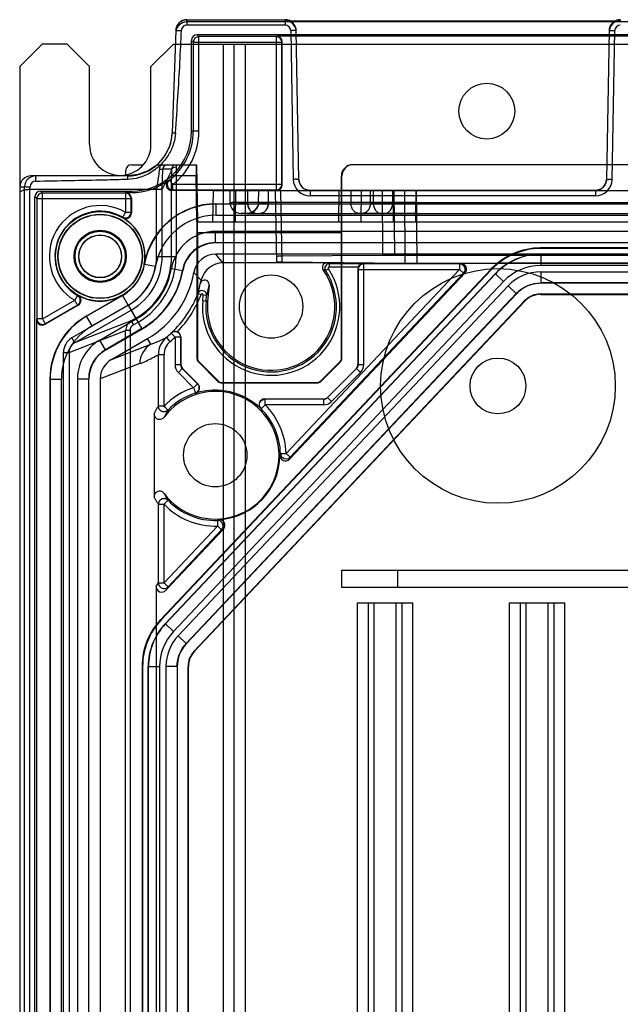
# Model space of a CAD drawing. Header units: millimetres. Extents: x 32 to 247, y 45 to 342.
# Tile 5 of 9: x 32 to 86, y 253 to 342. Entities that reach past the tile are written whole.
import ezdxf

# ---------------------------------------------------------------- set-up
doc = ezdxf.new("R2010")
doc.units = ezdxf.units.MM
doc.header["$LTSCALE"] = 25.054932
doc.layers.get('0').update_dxf_attribs({"linetype": 'CONTINUOUS'})

msp = doc.modelspace()

# ---------------------------------------------------------------- linework, layer by layer
at = {"color": 7, "linetype": 'Continuous'}
for p, q in [((47.109, 341.415), (47.115, 341.614)), ((232.192, 341.415), (47.109, 341.415)), ((47.115, 341.614), (47.115, 341.131)), ((47.115, 341.614), (55.901, 341.614)), ((55.901, 341.131), (47.115, 341.131)), ((55.903, 341.519), (55.901, 341.614)), ((55.901, 341.614), (55.901, 341.131)), ((55.903, 341.519), (85.898, 341.519)), ((85.9, 341.614), (85.898, 341.519)), ((46.116, 340.649), (45.796, 331.494)), ((46.135, 340.808), (46.116, 340.649)), ((48.019, 340.264), (48.185, 340.098)), ((231.281, 340.264), (48.019, 340.264)), ((56.401, 340.64), (56.633, 327.325)), ((56.901, 340.632), (56.887, 340.779)), ((57.133, 327.316), (56.901, 340.632)), ((56.909, 340.16), (84.892, 340.16)), ((84.9, 340.632), (84.668, 327.316)), ((84.916, 340.79), (84.9, 340.632)), ((85.168, 327.325), (85.4, 340.64)), ((34.15, 339.433), (32.15, 337.433)), ((36.4, 339.433), (34.15, 339.433)), ((38.4, 337.433), (36.4, 339.433)), ((45.9, 339.433), (43.9, 337.433)), ((45.9, 339.433), (233.4, 339.433)), ((47.52, 331.633), (47.52, 339.764)), ((47.686, 339.598), (47.52, 339.764)), ((47.685, 339.598), (55.615, 339.598)), ((47.686, 339.598), (47.686, 331.633)), ((48.185, 331.633), (48.185, 340.098)), ((55.115, 340.098), (48.185, 340.098)), ((50.35, 339.433), (50.35, 46.833)), ((51.35, 46.833), (51.35, 339.433)), ((52.35, 46.833), (52.35, 339.433)), ((55.115, 340.098), (55.151, 340.133)), ((55.115, 340.098), (55.115, 326.368)), ((56.91, 340.133), (55.151, 340.133)), ((55.615, 339.598), (55.65, 339.634)), ((55.615, 326.868), (55.615, 339.598)), ((55.65, 326.833), (55.65, 339.634)), ((86.607, 340.133), (84.891, 340.133)), ((32.15, 337.433), (32.15, 48.833)), ((38.4, 330.433), (38.4, 337.433)), ((43.9, 330.433), (43.9, 337.433)), ((48.185, 331.633), (47.52, 331.633)), ((41.65, 327.734), (41.65, 328.134)), ((42.15, 328.633), (43.203, 328.633)), ((44.445, 328.633), (47.961, 328.633)), ((44.722, 328.633), (44.844, 328.633)), ((44.904, 326.44), (44.965, 328.247)), ((45.745, 328.122), (44.904, 326.44)), ((45.746, 328.247), (44.965, 328.247)), ((45.745, 328.124), (45.745, 328.122)), ((47.961, 328.633), (48.05, 323.533)), ((218.357, 328.633), (61.943, 328.633)), ((41.799, 327.633), (33.166, 327.633)), ((45.45, 327.233), (45.547, 327.263)), ((45.747, 320.433), (45.747, 327.633)), ((47.937, 327.633), (45.747, 327.633)), ((46.147, 327.633), (46.147, 320.433)), ((48.009, 323.533), (47.937, 327.633)), ((60.942, 323.533), (60.943, 327.633)), ((60.985, 327.633), (60.943, 327.633)), ((60.985, 311.326), (60.985, 327.633)), ((32.166, 326.668), (32.15, 326.213)), ((32.15, 326.213), (32.57, 326.423)), ((32.166, 326.668), (32.579, 326.668)), ((32.57, 326.423), (32.579, 326.668)), ((32.57, 60.052), (32.57, 326.423)), ((33.07, 326.432), (33.076, 326.665)), ((33.07, 60.053), (33.07, 326.432)), ((33.07, 326.432), (44.403, 326.432)), ((34.019, 326.264), (34.185, 326.098)), ((34.019, 326.264), (42.15, 326.264)), ((34.185, 314.836), (34.185, 326.098)), ((41.615, 326.098), (34.185, 326.098)), ((41.651, 326.133), (41.615, 326.098)), ((41.615, 326.098), (41.615, 324.372)), ((42.15, 326.133), (41.651, 326.133)), ((42.15, 326.264), (42.15, 326.133)), ((44.404, 320.433), (44.403, 326.432)), ((44.904, 320.433), (44.904, 326.44)), ((45.854, 326.368), (45.75, 326.333)), ((55.151, 326.333), (45.75, 326.333)), ((45.854, 326.368), (45.854, 326.868)), ((55.615, 326.868), (45.854, 326.868)), ((55.115, 326.368), (45.854, 326.368)), ((49.45, 326.283), (49.402, 323.533)), ((229.85, 326.283), (49.45, 326.283)), ((50.95, 326.283), (50.968, 325.266)), ((51.471, 326.283), (51.423, 323.533)), ((52.532, 326.283), (52.55, 325.266)), ((53.533, 325.266), (53.55, 326.283)), ((54.411, 325.266), (54.429, 326.283)), ((55.161, 319.938), (55.05, 326.283)), ((55.151, 326.333), (55.115, 326.368)), ((55.49, 326.283), (55.601, 319.929)), ((55.65, 326.833), (55.615, 326.868)), ((58.133, 326.333), (58.133, 325.851)), ((83.668, 326.333), (58.133, 326.333)), ((60.71, 326.283), (60.69, 323.533)), ((61.771, 326.283), (61.778, 325.266)), ((62.71, 326.283), (62.69, 323.533)), ((63.543, 325.266), (63.551, 326.283)), ((63.771, 326.283), (63.778, 325.266)), ((64.653, 320.518), (64.611, 326.283)), ((65.543, 325.266), (65.551, 326.283)), ((65.588, 326.283), (65.569, 323.533)), ((65.589, 326.283), (65.596, 325.266)), ((65.664, 325.266), (65.672, 326.283)), ((65.713, 320.522), (65.672, 326.283)), ((66.658, 319.833), (66.611, 326.283)), ((67.588, 326.283), (67.569, 323.533)), ((67.589, 326.283), (67.596, 325.266)), ((67.664, 325.266), (67.672, 326.283)), ((67.718, 319.829), (67.672, 326.283)), ((83.668, 326.333), (83.668, 325.851)), ((33.52, 60.502), (33.52, 325.764)), ((33.686, 325.598), (33.52, 325.764)), ((33.686, 325.598), (33.686, 314.836)), ((33.686, 325.598), (42.115, 325.598)), ((42.15, 325.634), (42.115, 325.598)), ((42.115, 324.372), (42.115, 325.598)), ((42.15, 325.634), (42.15, 324.311)), ((65.543, 325.266), (52.55, 325.266)), ((83.668, 325.851), (58.133, 325.851)), ((65.596, 325.266), (65.596, 324.283)), ((65.596, 325.266), (213.705, 325.266)), ((65.664, 324.283), (65.664, 325.266)), ((67.596, 324.283), (67.596, 325.266)), ((67.664, 325.266), (67.664, 324.283)), ((42.115, 324.372), (41.615, 324.372)), ((42.115, 324.372), (42.15, 324.311)), ((49.703, 325.133), (229.598, 325.133)), ((49.725, 325.107), (49.703, 325.133)), ((49.725, 324.107), (49.725, 325.107)), ((229.576, 325.107), (49.725, 325.107)), ((52.839, 324.331), (52.533, 324.283)), ((41.365, 323.94), (41.395, 323.881)), ((48.009, 323.533), (48.009, 311.333)), ((48.05, 323.533), (48.009, 323.533)), ((48.05, 323.533), (231.25, 323.533)), ((48.061, 323.533), (48.05, 323.533)), ((49.725, 324.107), (229.576, 324.107)), ((53.257, 324.283), (51.968, 324.283)), ((52.533, 324.283), (226.768, 324.283)), ((67.596, 324.283), (62.485, 324.283)), ((48.05, 322.533), (48.05, 311.34)), ((60.95, 322.533), (48.05, 322.533)), ((49.672, 321.66), (49.672, 322.66)), ((229.629, 322.66), (49.672, 322.66)), ((60.95, 311.34), (60.95, 322.533)), ((49.672, 321.66), (229.629, 321.66)), ((49.695, 321.633), (49.672, 321.66)), ((229.606, 321.633), (49.695, 321.633)), ((78.782, 321.133), (78.76, 321.186)), ((200.541, 321.186), (78.76, 321.186)), ((200.518, 321.133), (78.782, 321.133)), ((44.404, 320.433), (46.147, 320.433)), ((229.606, 320.633), (49.695, 320.633)), ((50.336, 319.848), (49.695, 320.633)), ((64.653, 320.518), (55.592, 320.439)), ((55.601, 319.929), (66.658, 319.833)), ((213.588, 320.522), (65.713, 320.522)), ((78.782, 320.633), (78.789, 320.617)), ((78.789, 320.617), (78.789, 319.618)), ((78.789, 320.617), (200.511, 320.617)), ((43.325, 319.734), (43.3, 319.747)), ((43.325, 319.734), (44.309, 319.561)), ((74.322, 319.271), (44.76, 287.916)), ((74.345, 319.218), (44.812, 287.896)), ((45.731, 319.337), (46.716, 319.168)), ((46.739, 319.148), (46.716, 319.168)), ((59.638, 319.848), (50.336, 319.848)), ((55.99, 302.799), (71.515, 319.265)), ((59.527, 319.156), (59.777, 319.321)), ((59.86, 319.776), (59.86, 319.476)), ((62.919, 319.776), (59.86, 319.776)), ((62.467, 319.476), (59.86, 319.476)), ((62.424, 319.274), (62.424, 310.751)), ((62.424, 319.274), (62.442, 319.265)), ((62.442, 319.265), (62.442, 310.744)), ((62.442, 319.265), (71.515, 319.265)), ((62.942, 319.765), (62.919, 319.776)), ((62.942, 310.744), (62.942, 319.765)), ((71.515, 319.765), (62.942, 319.765)), ((71.515, 319.765), (71.644, 319.8)), ((71.515, 319.265), (71.878, 318.922)), ((88.6, 319.8), (71.643, 319.8)), ((74.345, 319.218), (74.322, 319.271)), ((78.776, 319.049), (78.776, 318.049)), ((78.776, 319.049), (200.525, 319.049)), ((200.511, 319.618), (78.789, 319.618)), ((45.176, 287.553), (74.709, 318.875)), ((74.716, 318.859), (45.192, 287.546)), ((45.919, 286.86), (75.443, 318.173)), ((48.389, 318.306), (47.725, 318.978)), ((56.286, 302.282), (72.007, 318.957)), ((71.878, 318.922), (56.353, 302.456)), ((71.878, 318.922), (72.007, 318.957)), ((74.709, 318.875), (74.716, 318.859)), ((75.443, 318.173), (74.716, 318.859)), ((75.866, 317.794), (46.324, 286.461)), ((49.096, 317.86), (48.971, 316.43)), ((76.593, 317.108), (75.866, 317.794)), ((78.776, 318.049), (78.783, 318.033)), ((200.525, 318.049), (78.776, 318.049)), ((200.518, 318.033), (78.783, 318.033)), ((34.185, 314.836), (37.072, 316.502)), ((37.322, 316.935), (37.072, 316.502)), ((37.387, 316.938), (37.322, 316.935)), ((38.1, 315.083), (41.355, 316.962)), ((41.368, 316.939), (38.126, 315.067)), ((41.868, 316.073), (41.355, 316.962)), ((47.052, 285.775), (76.593, 317.108)), ((76.6, 317.092), (47.068, 285.769)), ((47.76, 285.097), (77.313, 316.44)), ((47.795, 285.083), (77.328, 316.406)), ((48.099, 317.113), (48.379, 317.007)), ((48.529, 316.469), (48.572, 316.963)), ((48.529, 316.469), (48.971, 316.43)), ((48.871, 316.937), (48.572, 316.963)), ((48.828, 316.443), (48.871, 316.937)), ((76.593, 317.108), (76.6, 317.092)), ((77.313, 316.44), (77.328, 316.406)), ((78.768, 317.068), (78.783, 317.033)), ((78.768, 317.068), (200.533, 317.068)), ((78.783, 317.033), (200.518, 317.033)), ((37.392, 316.07), (34.4, 314.342)), ((37.322, 316.069), (34.435, 314.403)), ((41.877, 316.057), (36.818, 313.136)), ((37.068, 312.703), (42.127, 315.624)), ((37.392, 316.07), (37.322, 316.069)), ((41.868, 316.073), (38.626, 314.201)), ((43.1, 313.938), (41.877, 316.057)), ((33.65, 314.775), (33.686, 314.836)), ((33.65, 314.775), (33.65, 68.134)), ((34.185, 314.836), (33.686, 314.836)), ((42.131, 314.652), (37.068, 312.703)), ((38.126, 315.067), (38.1, 315.083)), ((38.626, 314.201), (38.126, 315.067)), ((39.324, 312.943), (42.587, 314.827)), ((42.549, 314.894), (42.131, 314.652)), ((42.131, 314.652), (42.331, 314.306)), ((34.435, 314.403), (34.4, 314.342)), ((36.566, 311.836), (41.631, 313.786)), ((43.087, 313.961), (39.824, 312.077)), ((39.85, 312.062), (43.1, 313.938)), ((41.631, 183.142), (41.631, 313.786)), ((42.03, 313.786), (41.631, 313.786)), ((42.03, 313.786), (42.03, 183.142)), ((42.331, 314.306), (42.749, 314.547)), ((36.818, 313.136), (37.068, 312.703)), ((39.824, 312.077), (39.324, 312.943)), ((40.352, 311.197), (43.6, 313.072)), ((43.895, 312.561), (43.6, 313.072)), ((45.615, 312.808), (45.298, 313.195)), ((45.74, 313.598), (45.719, 313.563)), ((46.059, 313.196), (45.719, 313.563)), ((46.059, 313.196), (46.059, 310.744)), ((46.577, 313.225), (46.559, 313.196)), ((46.559, 313.196), (46.559, 310.744)), ((46.577, 310.751), (46.577, 313.225)), ((39.824, 312.077), (39.85, 312.062)), ((40.352, 311.197), (43.895, 312.561)), ((36.066, 184.628), (36.066, 311.836)), ((36.066, 311.836), (36.566, 311.836)), ((36.566, 311.836), (36.566, 184.628)), ((44.566, 307.015), (44.566, 311.647)), ((44.566, 311.647), (45.066, 311.647)), ((45.066, 307.015), (45.066, 311.647)), ((48.05, 311.34), (48.009, 311.333)), ((60.95, 311.34), (60.985, 311.326)), ((42.898, 310.829), (39.35, 309.463)), ((46.059, 310.744), (46.559, 310.744)), ((46.352, 310.037), (46.705, 310.391)), ((46.559, 310.744), (46.577, 310.751)), ((46.705, 310.391), (46.723, 310.398)), ((48.07, 309.026), (46.705, 310.391)), ((46.723, 310.398), (48.103, 309.018)), ((48.197, 310.987), (48.155, 310.98)), ((48.155, 310.98), (49.89, 309.245)), ((49.904, 309.28), (48.197, 310.987)), ((60.804, 310.987), (59.097, 309.28)), ((59.111, 309.245), (60.839, 310.973)), ((59.686, 307.806), (62.278, 310.398)), ((62.295, 310.391), (59.693, 307.788)), ((60.804, 310.987), (60.839, 310.973)), ((62.295, 310.391), (62.278, 310.398)), ((62.295, 310.391), (62.649, 310.037)), ((62.442, 310.744), (62.424, 310.751)), ((62.442, 310.744), (62.942, 310.744)), ((34.85, 309.454), (34.85, 185.775)), ((34.877, 309.439), (34.85, 309.454)), ((34.877, 309.439), (34.877, 185.786)), ((34.877, 309.439), (35.877, 309.439)), ((35.877, 185.786), (35.877, 309.439)), ((37.324, 309.479), (37.324, 185.764)), ((37.324, 309.479), (38.324, 309.479)), ((38.324, 185.764), (38.324, 309.479)), ((38.324, 309.479), (38.35, 309.464)), ((38.35, 185.775), (38.35, 309.464)), ((39.35, 309.463), (39.35, 185.775)), ((47.716, 308.673), (46.352, 310.037)), ((62.649, 310.037), (60.047, 307.435)), ((48.07, 309.026), (47.716, 308.673)), ((48.07, 309.026), (48.103, 309.018)), ((49.904, 309.28), (49.89, 309.245)), ((50.258, 309.133), (50.243, 309.099)), ((50.243, 309.099), (58.758, 309.099)), ((50.258, 309.133), (58.743, 309.133)), ((58.743, 309.133), (58.758, 309.099)), ((59.097, 309.28), (59.111, 309.245)), ((47.869, 308.197), (47.9, 308.188)), ((54.067, 307.66), (54.11, 307.642)), ((59.333, 307.66), (54.067, 307.66)), ((54.11, 307.142), (54.11, 307.642)), ((59.34, 307.642), (54.11, 307.642)), ((59.34, 307.642), (59.333, 307.66)), ((59.34, 307.642), (59.34, 307.142)), ((59.693, 307.788), (59.686, 307.806)), ((59.693, 307.788), (60.047, 307.435)), ((45.067, 307.015), (44.566, 307.015)), ((53.717, 306.802), (53.758, 306.787)), ((59.34, 307.142), (54.11, 307.142)), ((44.172, 306.345), (44.172, 298.922)), ((55.422, 302.626), (55.49, 302.786)), ((55.99, 302.799), (56.353, 302.456)), ((56.353, 302.456), (56.286, 302.282)), ((44.566, 291.213), (44.566, 298.252)), ((44.566, 298.252), (45.066, 298.252)), ((45.066, 291.213), (45.066, 298.252)), ((45.066, 291.213), (49.857, 296.295)), ((49.841, 296.795), (49.997, 296.872)), ((49.841, 296.795), (49.857, 296.295)), ((45.219, 290.546), (50.391, 296.03)), ((50.221, 295.953), (45.429, 290.87)), ((50.391, 296.03), (50.221, 295.953)), ((60.95, 292.333), (60.95, 290.833)), ((60.95, 292.333), (100.45, 292.333)), ((65.95, 292.333), (65.95, 290.833)), ((44.355, 290.887), (44.566, 291.213)), ((44.355, 290.887), (44.355, 184.307)), ((44.566, 291.213), (45.066, 291.213)), ((45.429, 290.87), (45.219, 290.546)), ((60.95, 290.833), (100.45, 290.833)), ((62.361, 289.433), (62.361, 46.833)), ((62.361, 289.433), (67.34, 289.433)), ((63.361, 46.833), (63.361, 289.433)), ((63.85, 289.433), (63.85, 46.833)), ((65.85, 46.833), (65.85, 289.433)), ((66.34, 289.433), (66.34, 46.833)), ((67.34, 46.833), (67.34, 289.433)), ((75.961, 289.433), (75.961, 46.833)), ((75.961, 289.433), (80.94, 289.433)), ((76.961, 46.833), (76.961, 289.433)), ((77.45, 289.433), (77.45, 46.833)), ((79.45, 46.833), (79.45, 289.433)), ((79.94, 289.433), (79.94, 46.833)), ((80.94, 46.833), (80.94, 289.433)), ((44.812, 287.896), (44.76, 287.916)), ((45.176, 287.553), (45.192, 287.546)), ((45.192, 287.546), (45.919, 286.86)), ((46.324, 286.461), (47.052, 285.775)), ((47.052, 285.775), (47.068, 285.769)), ((47.795, 285.083), (47.76, 285.097)), ((43.098, 283.732), (43.098, 190.23)), ((43.15, 283.712), (43.098, 283.732)), ((43.15, 283.712), (43.15, 190.261)), ((43.65, 190.261), (43.65, 283.712)), ((43.65, 283.712), (43.666, 283.705)), ((43.666, 190.27), (43.666, 283.705)), ((44.666, 283.705), (43.666, 283.705)), ((44.666, 283.705), (44.666, 190.27)), ((45.235, 283.718), (45.235, 190.252)), ((46.234, 283.718), (45.235, 283.718)), ((46.234, 283.718), (46.234, 190.252)), ((46.234, 283.718), (46.25, 283.711)), ((46.25, 283.711), (46.25, 190.261)), ((47.216, 190.241), (47.216, 283.725)), ((47.25, 283.711), (47.216, 283.725)), ((47.25, 190.261), (47.25, 283.711))]:
    msp.add_line(p, q, dxfattribs=at)
for points in [[(47.115, 341.614), (46.78, 341.556), (46.481, 341.387), (46.257, 341.127), (46.135, 340.808)], [(56.887, 340.779), (56.77, 341.108), (56.546, 341.378), (56.243, 341.554), (55.901, 341.614)], [(85.9, 341.614), (85.56, 341.555), (85.259, 341.382), (85.035, 341.115), (84.916, 340.79)], [(45.796, 331.494), (45.613, 330.428), (45.15, 329.449), (44.445, 328.633)], [(44.445, 328.633), (43.653, 328.089), (42.753, 327.749), (41.799, 327.633)], [(45.198, 328.597), (45.252, 328.617), (45.307, 328.629), (45.364, 328.633)], [(58.133, 326.333), (57.828, 326.381), (57.551, 326.52), (57.33, 326.737), (57.186, 327.011), (57.133, 327.316)], [(84.668, 327.316), (84.615, 327.012), (84.471, 326.737), (84.25, 326.52), (83.973, 326.381), (83.668, 326.333)], [(53.533, 325.266), (53.479, 324.961), (53.336, 324.687)], [(53.336, 324.687), (53.115, 324.47), (52.839, 324.331), (52.533, 324.283)]]:
    msp.add_lwpolyline(points, dxfattribs=at)
for centre, radius in [((73.95, 333.433), 2.5), ((39.35, 320.433), 4), ((39.35, 320.433), 3.776), ((39.35, 320.433), 3.75), ((39.35, 320.433), 2.337), ((39.35, 320.433), 2.267), ((39.35, 320.433), 2.25), ((39.35, 320.433), 1.917), ((39.35, 320.433), 1.9), ((74.95, 308.833), 10.5), ((54.65, 315.933), 2.835), ((74.95, 308.833), 2.5), ((49.65, 302.633), 2.835)]:
    msp.add_circle(centre, radius, dxfattribs=at)
for centre, radius, start, end in [((47.115, 340.614), 1, 89.99368, 177.98216), ((47.115, 340.631), 0.5, 89.98584, 177.98977), ((55.901, 340.614), 1, 1.01268, 90.00098), ((55.901, 340.631), 0.5, 1.01292, 90.01181), ((85.9, 340.614), 1, 89.99385, 178.98185), ((85.9, 340.631), 0.5, 89.98682, 178.98919), ((48.186, 339.598), 0.5, 90.02071, 179.97929), ((55.115, 339.598), 0.5, 0.02064, 89.97936), ((41.799, 331.633), 4, 270, 358), ((42.15, 331.633), 5.369, 270, 360), ((42.15, 331.633), 5.535, 307.85513, 360), ((42.15, 331.633), 6.035, 307.85513, 360), ((41.15, 330.433), 2.75, 180, 360), ((45.364, 328.234), 0.399, 90.0067, 178.12586), ((46.146, 328.233), 0.4, 90.02209, 177.98013), ((33.166, 326.633), 1, 89.98284, 177.9812), ((33.578, 326.634), 1, 89.98473, 178.00828), ((33.589, 326.653), 0.513, 91.14891, 178.61121), ((42.15, 331.633), 5.5, 270, 306.86822), ((45.75, 326.833), 0.5, 126.79683, 270.07388), ((58.133, 327.351), 1.5, 180.98979, 269.9902), ((58.133, 327.333), 1, 181, 270), ((83.668, 327.351), 1.5, 270.01037, 359.01043), ((83.668, 327.333), 1, 270, 359), ((34.186, 325.598), 0.5, 90.02096, 179.9791), ((41.615, 325.598), 0.5, 0.02091, 89.97909), ((55.115, 326.869), 0.5, 270.02064, 359.97936), ((51.968, 325.283), 1, 181.00152, 269.99296), ((52.533, 325.283), 1, 270, 359), ((39.35, 320.433), 4.544, 60.08293, 239.90072), ((39.35, 320.433), 4.044, 60.09959, 239.90041), ((41.651, 324.311), 0.5, 239.31098, 0.01589), ((49.703, 318.635), 6.499, 89.99751, 170.14437), ((49.725, 318.608), 6.499, 90.00081, 170.01996), ((39.35, 320.433), 4.009, 350.14144, 59.32652), ((49.725, 318.608), 5.499, 89.99762, 170.02824), ((49.673, 318.66), 4, 90.00386, 170.24972), ((49.672, 318.661), 2.999, 89.99096, 170.26251), ((49.695, 318.634), 2.999, 89.99755, 170.13407), ((39.35, 320.433), 5.053, 300, 360), ((39.35, 320.433), 5.553, 300, 360), ((39.35, 320.433), 6.397, 300, 360), ((39.35, 320.433), 6.796, 299.99492, 0.00508), ((49.695, 318.634), 2, 89.99148, 170.07844), ((78.79, 315.018), 5.599, 90.00115, 136.68353), ((39.35, 320.433), 4.035, 300, 350.02072), ((39.35, 320.433), 5.035, 299.99513, 350.01484), ((39.35, 320.433), 6.474, 299.99982, 350.25306), ((39.35, 320.433), 7.474, 300, 350.25306), ((39.35, 320.433), 7.5, 300, 350.13087), ((50.336, 317.848), 2, 89.99952, 166.75706), ((54.65, 315.933), 6.145, 174.99982, 33.45908), ((54.65, 315.933), 5.845, 175, 33.45918), ((54.65, 315.933), 5.702, 175, 35.1596), ((59.862, 319.38), 0.4, 90.25357, 213.68407), ((62.942, 319.265), 0.5, 90.01475, 179.99212), ((71.514, 319.265), 0.5, 316.72057, 89.96029), ((71.644, 319.3), 0.5, 316.68014, 90.02758), ((78.789, 315.018), 4.599, 89.99956, 136.68528), ((78.776, 315.05), 4, 90.00084, 136.68384), ((39.35, 320.433), 8.5, 300, 350.14354), ((39.35, 320.433), 9.285, 344.80056, 346.75659), ((34.335, 320.883), 14.271, 344.68329, 348.34029), ((37.071, 316.502), 0.5, 300.04351, 59.85683), ((39.35, 320.433), 4.009, 240.67348, 300), ((37.142, 316.503), 0.5, 299.9833, 60.68982), ((39.35, 320.433), 9.357, 313.07099, 339.21777), ((39.35, 320.433), 9.657, 315.70078, 339.21776), ((78.783, 315.034), 2, 89.9997, 136.68498), ((34.186, 314.836), 0.5, 180.04465, 268.24359), ((41.376, 309.439), 6.499, 120.00101, 179.99899), ((42.631, 313.786), 1, 120.00523, 180.02076), ((34.186, 314.836), 0.5, 268.23589, 299.9679), ((41.375, 309.439), 5.498, 119.9956, 180.0033), ((42.631, 313.786), 0.601, 119.97297, 179.9697), ((37.568, 311.835), 1.502, 119.96501, 179.96905), ((41.324, 309.479), 4, 120.00806, 179.99193), ((41.12, 320.572), 8.478, 289.10887, 299.52148), ((46.568, 311.648), 2.002, 129.40048, 180.01731), ((39.35, 320.433), 9.368, 309.40375, 312.82922), ((39.35, 320.433), 9.868, 309.40682, 312.82923), ((46.077, 313.225), 0.5, 359.99078, 68.24992), ((46.059, 313.196), 0.5, 20.15783, 23.98949), ((37.568, 311.834), 1.002, 119.94251, 179.92148), ((41.323, 309.48), 2.999, 119.99019, 180.00917), ((44.896, 310.832), 1.998, 120.05274, 180.08352), ((46.569, 311.647), 1.503, 129.37773, 179.97812), ((47.059, 310.744), 1, 180.0014, 224.99988), ((47.059, 310.744), 0.5, 179.98811, 225.01184), ((61.942, 310.744), 0.5, 314.98861, 0.01172), ((61.942, 310.744), 1, 315.00028, 359.99929), ((49.65, 302.633), 6.341, 107.75774, 136.29893), ((47.716, 308.673), 0.5, 287.79817, 44.95964), ((47.749, 308.665), 0.5, 287.4821, 45.01436), ((49.65, 302.633), 5.824, 45.70503, 107.49608), ((49.65, 302.633), 5.71, 216.71301, 143.2302), ((49.65, 302.633), 5.841, 107.75787, 136.29011), ((54.066, 307.16), 0.5, 89.96454, 225.73953), ((59.34, 308.142), 0.5, 269.98861, 315.01172), ((49.65, 302.633), 5.841, 1.49882, 45.31573), ((49.65, 302.633), 6.341, 1.49882, 45.31573), ((59.34, 308.142), 1, 270.00028, 314.99929), ((49.65, 302.633), 5.771, 273.44264, 359.92673), ((55.922, 302.625), 0.5, 179.88842, 316.72457), ((55.99, 302.8), 0.5, 181.55463, 229.15387), ((55.99, 302.8), 0.5, 229.13182, 316.36133), ((49.65, 302.633), 6.341, 223.69782, 271.8684), ((49.65, 302.633), 5.841, 223.69763, 271.87054), ((49.857, 296.295), 0.5, 316.75839, 91.79684), ((50.027, 296.374), 0.5, 316.64479, 93.48096), ((45.068, 291.213), 0.498, 265.10017, 316.54303), ((49.266, 283.705), 5.599, 136.68577, 179.99891), ((49.265, 283.705), 4.599, 136.68444, 180.00068), ((49.234, 283.718), 3.999, 136.6853, 179.99939), ((49.25, 283.711), 2, 136.68445, 180.00023)]:
    msp.add_arc(centre, radius, start, end, dxfattribs=at)
for centre, major_axis, ratio, start_param, end_param in [((47.109, 340.415), (0.035, 1), 0.999848, 0.034901, 1.570796), ((55.903, 340.52), (1, 0.006), 0.999543, 0.011632, 1.564977), ((85.898, 340.52), (1, -0.006), 0.999543, 1.576615, 3.129961), ((48.02, 339.764), (0.354, -0.354), 0.999695, 2.356347, 3.926839), ((55.15, 339.633), (0.354, 0.354), 0.999695, -0.785246, 0.785246), ((42.151, 328.133), (-0.355, 0.355), 0.997265, -0.784029, 0.784029), ((47.958, 327.633), (-0.017, 1), 0.020944, -0.000366, 1.570431), ((61.943, 327.633), (0.851, 0.526), 0.999659, 1.017131, 2.587927), ((61.986, 327.633), (1, 0), 0.999848, 1.570796, 3.141593), ((34.02, 325.764), (0.354, -0.354), 0.999695, 2.356347, 3.926839), ((41.65, 325.633), (-0.354, -0.354), 0.999695, 2.356347, 3.926839), ((55.15, 326.834), (-0.354, 0.354), 0.999695, 2.356347, 3.926839), ((60.933, 322.533), (0, 1), 0.017455, -1.570796, 0), ((78.761, 315.085), (-2.417, 5.602), 0.999819, -0.407335, 0.407335), ((78.783, 315.033), (2.417, -5.602), 0.999819, 2.734258, 3.548928), ((56.653, 320.43), (1.5, 0), 0.008726, 2.356473, 3.141745), ((56.661, 319.938), (1.5, 0), 0.008725, -3.14144, -2.356168), ((65.714, 320.509), (1.5, 0), 0.008729, 1.570986, 2.356258), ((78.783, 315.033), (-2.219, 5.143), 0.999819, -0.407335, 0.407335), ((62.924, 319.274), (-0.447, 0.224), 0.99981, 0.046456, 0.463541), ((67.718, 319.842), (1.5, 0), 0.008727, -2.356131, -1.570859), ((78.783, 315.033), (-1.189, 2.755), 0.999819, -0.407335, 0.407335), ((78.768, 315.068), (-0.793, 1.837), 0.999819, -0.407335, 0.407335), ((78.768, 315.068), (0.793, -1.837), 0.999819, 2.734258, 3.548928), ((34.151, 314.776), (0.25, 0.433), 0.999391, 2.094659, 4.188526), ((41.351, 309.453), (-5.63, 3.251), 0.999797, -0.523511, 0.523511), ((41.351, 309.464), (2.599, -1.5), 0.999797, 2.618082, 3.665103), ((41.353, 309.465), (1.869, 0.72), 0.998427, 1.727066, 2.774549), ((48.509, 311.333), (0.492, 0.088), 0.999774, 2.965032, 3.750285), ((48.551, 311.341), (0.492, 0.088), 0.999774, 2.965032, 3.750285), ((60.45, 311.341), (-0.462, 0.191), 0.999822, 2.748957, 3.534229), ((60.485, 311.326), (0.462, -0.191), 0.999822, -0.392636, 0.392636), ((47.077, 310.751), (0.462, 0.191), 0.999822, 2.748957, 3.534229), ((61.924, 310.751), (0.462, -0.191), 0.999822, -0.392636, 0.392636), ((50.243, 309.599), (0.191, 0.462), 0.999822, -3.534229, -2.748957), ((50.258, 309.634), (0.191, 0.462), 0.999822, 2.748957, 3.534229), ((58.743, 309.634), (-0.191, 0.462), 0.999822, 2.748957, 3.534229), ((58.758, 309.599), (-0.191, 0.462), 0.999822, -3.534229, -2.748957), ((59.332, 308.16), (-0.191, 0.462), 0.999822, -3.534229, -2.748957), ((44.856, 290.889), (-0.273, -0.422), 0.995376, -0.99457, 1.388086), ((49.199, 283.732), (5.67, -2.252), 0.999824, 2.763656, 3.51953), ((49.251, 283.711), (5.67, -2.252), 0.999824, 2.763656, 3.51953), ((49.251, 283.711), (5.206, -2.067), 0.999824, 2.763656, 3.51953), ((49.251, 283.711), (-2.789, 1.107), 0.999824, -0.377937, 0.377937), ((49.216, 283.725), (1.859, -0.738), 0.999824, 2.763656, 3.51953)]:
    msp.add_ellipse(centre, major_axis=major_axis, ratio=ratio, start_param=start_param, end_param=end_param, dxfattribs=at)
for points, knots in [([(46.097, 331.494), (46.167, 332.57), (46.307, 334.664), (46.492, 337.715), (46.582, 339.692), (46.616, 340.649)], [0, 0, 0, 0, 0.35288, 0.686574, 1, 1, 1, 1]), ([(46.116, 340.649), (46.116, 340.649), (46.117, 340.65), (46.119, 340.651), (46.122, 340.652), (46.129, 340.653), (46.141, 340.654), (46.159, 340.655), (46.182, 340.655), (46.21, 340.656), (46.242, 340.656), (46.278, 340.656), (46.317, 340.656), (46.373, 340.655), (46.445, 340.654), (46.531, 340.652), (46.588, 340.65), (46.616, 340.649)], [0, 0, 0, 0, 0.002104, 0.006203, 0.012676, 0.021629, 0.047195, 0.08324, 0.129811, 0.186034, 0.250797, 0.322986, 0.401408, 0.484547, 0.658594, 0.833225, 1, 1, 1, 1]), ([(56.901, 340.632), (56.9, 340.654), (56.767, 340.619), (56.644, 340.655), (56.484, 340.642), (56.401, 340.64)], [0, 0, 0, 0, 0.13512, 0.499537, 1, 1, 1, 1]), ([(84.9, 340.632), (84.9, 340.632), (84.901, 340.633), (84.903, 340.633), (84.906, 340.634), (84.913, 340.635), (84.925, 340.637), (84.943, 340.638), (84.966, 340.639), (84.994, 340.64), (85.026, 340.641), (85.062, 340.642), (85.101, 340.642), (85.157, 340.642), (85.229, 340.642), (85.315, 340.642), (85.372, 340.641), (85.4, 340.64)], [0, 0, 0, 0, 0.002104, 0.006204, 0.012678, 0.021632, 0.047202, 0.083253, 0.129833, 0.186066, 0.25084, 0.32304, 0.40147, 0.484615, 0.658662, 0.83327, 1, 1, 1, 1]), ([(46.097, 331.496), (46.072, 331.137), (45.936, 330.421), (45.469, 329.437), (45.002, 328.879), (44.739, 328.633)], [0, 0, 0, 0, 0.333621, 0.666783, 1, 1, 1, 1]), ([(45.796, 331.494), (45.796, 331.495), (45.798, 331.496), (45.801, 331.497), (45.805, 331.498), (45.813, 331.499), (45.824, 331.5), (45.837, 331.501), (45.849, 331.501), (45.859, 331.502), (45.87, 331.502), (45.886, 331.502), (45.906, 331.502), (45.94, 331.501), (46.004, 331.499), (46.06, 331.496), (46.096, 331.494)], [0, 0, 0, 0, 0.009282, 0.017341, 0.027811, 0.055602, 0.09162, 0.135812, 0.185818, 0.2125, 0.239958, 0.296929, 0.365822, 0.444772, 0.633078, 1, 1, 1, 1]), ([(41.799, 327.342), (42.164, 327.352), (42.892, 327.468), (43.899, 327.913), (44.472, 328.372), (44.722, 328.633)], [0, 0, 0, 0, 0.33549, 0.667821, 1, 1, 1, 1]), ([(44.664, 328.248), (44.632, 328.038), (44.571, 327.626), (44.473, 327.022), (44.425, 326.626), (44.403, 326.432)], [0, 0, 0, 0, 0.348323, 0.679955, 1, 1, 1, 1]), ([(44.664, 328.248), (44.671, 328.296), (44.694, 328.39), (44.756, 328.52), (44.813, 328.597), (44.844, 328.633)], [0, 0, 0, 0, 0.337275, 0.666725, 1, 1, 1, 1]), ([(44.664, 328.249), (44.682, 328.247), (44.719, 328.242), (44.773, 328.237), (44.825, 328.233), (44.866, 328.231), (44.895, 328.232), (44.913, 328.232), (44.929, 328.234), (44.942, 328.235), (44.952, 328.238), (44.96, 328.24), (44.965, 328.244), (44.965, 328.247)], [0, 0, 0, 0, 0.178536, 0.36076, 0.536293, 0.69337, 0.761401, 0.821289, 0.87252, 0.914622, 0.947403, 0.971599, 1, 1, 1, 1]), ([(45.746, 328.247), (45.749, 328.243), (45.744, 328.221), (45.748, 328.182), (45.745, 328.144), (45.745, 328.122)], [0, 0, 0, 0, 0.123435, 0.470093, 1, 1, 1, 1]), ([(45.745, 328.122), (45.746, 328.178), (45.791, 328.297), (45.946, 328.411), (46.077, 328.437), (46.145, 328.437)], [0, 0, 0, 0, 0.302134, 0.635562, 1, 1, 1, 1]), ([(45.745, 328.122), (45.745, 328.08), (45.746, 327.983), (45.747, 327.82), (45.747, 327.699), (45.747, 327.633)], [0, 0, 0, 0, 0.256964, 0.599196, 1, 1, 1, 1]), ([(46.146, 328.633), (46.154, 328.633), (46.137, 328.585), (46.153, 328.538), (46.145, 328.472), (46.145, 328.437)], [0, 0, 0, 0, 0.114679, 0.453205, 1, 1, 1, 1]), ([(46.145, 328.437), (46.145, 328.363), (46.146, 328.197), (46.147, 327.93), (46.147, 327.735), (46.147, 327.633)], [0, 0, 0, 0, 0.274865, 0.619203, 1, 1, 1, 1]), ([(33.578, 327.633), (33.558, 327.633), (33.597, 327.511), (33.561, 327.397), (33.576, 327.245), (33.578, 327.166)], [0, 0, 0, 0, 0.124893, 0.489386, 1, 1, 1, 1]), ([(33.578, 327.166), (35.633, 327.209), (38.374, 327.254), (41.114, 327.322), (41.799, 327.342)], [0, 0, 0, 0, 0.750011, 1, 1, 1, 1]), ([(41.799, 327.633), (41.799, 327.633), (41.798, 327.633), (41.798, 327.631), (41.797, 327.628), (41.797, 327.621), (41.796, 327.612), (41.796, 327.6), (41.796, 327.585), (41.795, 327.568), (41.795, 327.548), (41.795, 327.526), (41.796, 327.493), (41.796, 327.449), (41.797, 327.396), (41.798, 327.36), (41.799, 327.342)], [0, 0, 0, 0, 0.001629, 0.004957, 0.017832, 0.03969, 0.071145, 0.112579, 0.163621, 0.223705, 0.292265, 0.368576, 0.451288, 0.629884, 0.816298, 1, 1, 1, 1]), ([(45.547, 327.263), (45.527, 327.247), (45.489, 327.213), (45.444, 327.157), (45.409, 327.1), (45.385, 327.046), (45.37, 326.994), (45.362, 326.947), (45.359, 326.905), (45.354, 326.879), (45.354, 326.868)], [0, 0, 0, 0, 0.172004, 0.330806, 0.47765, 0.609905, 0.722262, 0.828604, 0.929083, 1, 1, 1, 1]), ([(45.663, 327.108), (45.64, 327.138), (45.593, 327.182), (45.583, 327.244), (45.554, 327.267), (45.547, 327.263)], [0, 0, 0, 0, 0.580659, 0.886245, 1, 1, 1, 1]), ([(45.854, 326.868), (45.835, 326.899), (45.796, 326.958), (45.728, 327.034), (45.685, 327.085), (45.663, 327.108)], [0, 0, 0, 0, 0.35206, 0.690764, 1, 1, 1, 1]), ([(57.133, 327.316), (57.133, 327.316), (57.132, 327.317), (57.13, 327.318), (57.127, 327.319), (57.12, 327.32), (57.108, 327.321), (57.09, 327.322), (57.069, 327.323), (57.048, 327.324), (57.031, 327.325), (57.011, 327.325), (56.985, 327.326), (56.95, 327.326), (56.895, 327.327), (56.817, 327.327), (56.724, 327.326), (56.661, 327.325), (56.633, 327.325)], [0, 0, 0, 0, 0.002283, 0.006754, 0.013729, 0.023232, 0.049659, 0.085145, 0.128627, 0.178915, 0.206211, 0.23464, 0.294524, 0.364415, 0.443061, 0.624841, 0.83273, 1, 1, 1, 1]), ([(84.668, 327.316), (84.668, 327.316), (84.668, 327.317), (84.671, 327.318), (84.678, 327.319), (84.69, 327.321), (84.708, 327.322), (84.729, 327.323), (84.75, 327.324), (84.768, 327.325), (84.788, 327.325), (84.815, 327.326), (84.85, 327.326), (84.904, 327.327), (84.982, 327.327), (85.075, 327.326), (85.138, 327.325), (85.167, 327.325)], [0, 0, 0, 0, 0.001919, 0.005443, 0.018244, 0.043492, 0.07876, 0.122901, 0.174583, 0.202803, 0.232274, 0.294529, 0.36353, 0.441081, 0.620146, 0.82494, 1, 1, 1, 1]), ([(33.07, 326.432), (33.004, 326.411), (32.887, 326.383), (32.727, 326.363), (32.631, 326.379), (32.574, 326.406), (32.572, 326.423)], [0, 0, 0, 0, 0.40093, 0.704041, 0.901054, 1, 1, 1, 1]), ([(32.578, 326.668), (32.598, 326.677), (32.685, 326.662), (32.847, 326.675), (32.993, 326.667), (33.076, 326.665)], [0, 0, 0, 0, 0.133445, 0.499633, 1, 1, 1, 1]), ([(44.403, 326.432), (44.486, 326.439), (44.637, 326.422), (44.786, 326.451), (44.891, 326.421), (44.904, 326.44)], [0, 0, 0, 0, 0.499936, 0.86185, 1, 1, 1, 1]), ([(45.354, 326.868), (45.354, 326.835), (45.362, 326.765), (45.396, 326.659), (45.46, 326.553), (45.558, 326.458), (45.693, 326.386), (45.799, 326.369), (45.854, 326.368)], [0, 0, 0, 0, 0.128622, 0.268844, 0.424412, 0.596795, 0.787939, 1, 1, 1, 1]), ([(52.55, 325.266), (52.264, 325.265), (51.741, 325.21), (51.359, 325.349), (50.967, 325.205), (50.968, 325.266)], [0, 0, 0, 0, 0.54257, 0.883649, 1, 1, 1, 1]), ([(50.968, 325.266), (50.967, 325.205), (51.359, 325.349), (51.741, 325.21), (52.264, 325.265), (52.55, 325.266)], [0, 0, 0, 0, 0.116351, 0.45743, 1, 1, 1, 1]), ([(53.257, 324.283), (53.165, 324.283), (52.971, 324.34), (52.742, 324.563), (52.589, 324.884), (52.551, 325.135), (52.55, 325.266)], [0, 0, 0, 0, 0.206618, 0.435157, 0.703647, 1, 1, 1, 1]), ([(52.55, 325.266), (52.551, 325.141), (52.586, 324.899), (52.731, 324.579), (52.958, 324.346), (53.161, 324.283), (53.257, 324.283)], [0, 0, 0, 0, 0.284042, 0.54544, 0.783813, 1, 1, 1, 1]), ([(54.411, 325.266), (54.345, 325.266), (54.221, 325.265), (54.071, 325.265), (53.962, 325.265), (53.889, 325.265), (53.823, 325.265), (53.763, 325.265), (53.71, 325.265), (53.664, 325.265), (53.63, 325.265), (53.606, 325.265), (53.591, 325.265), (53.578, 325.265), (53.566, 325.265), (53.556, 325.265), (53.548, 325.265), (53.542, 325.265), (53.539, 325.266), (53.536, 325.266), (53.535, 325.266), (53.534, 325.266), (53.533, 325.266), (53.533, 325.266), (53.533, 325.266)], [0, 0, 0, 0, 0.224899, 0.424424, 0.514105, 0.596764, 0.672175, 0.740112, 0.800373, 0.852856, 0.89748, 0.916821, 0.934167, 0.94951, 0.962839, 0.974144, 0.983416, 0.990645, 0.993491, 0.995822, 0.997638, 0.998938, 0.999723, 1, 1, 1, 1]), ([(53.533, 325.266), (53.533, 325.266), (53.533, 325.266), (53.534, 325.266), (53.535, 325.266), (53.536, 325.266), (53.539, 325.266), (53.542, 325.265), (53.548, 325.265), (53.556, 325.265), (53.566, 325.265), (53.578, 325.265), (53.591, 325.265), (53.606, 325.265), (53.63, 325.265), (53.664, 325.265), (53.71, 325.265), (53.763, 325.265), (53.823, 325.265), (53.889, 325.265), (53.962, 325.265), (54.071, 325.265), (54.221, 325.265), (54.345, 325.266), (54.411, 325.266)], [0, 0, 0, 0, 0.000277, 0.00106, 0.00236, 0.004175, 0.006506, 0.009351, 0.01658, 0.025852, 0.037157, 0.050486, 0.065828, 0.083175, 0.102516, 0.147142, 0.199625, 0.259888, 0.327826, 0.403237, 0.485897, 0.575579, 0.775102, 1, 1, 1, 1]), ([(53.704, 324.283), (53.747, 324.283), (53.837, 324.295), (53.945, 324.339), (54.028, 324.392), (54.112, 324.461), (54.207, 324.57), (54.297, 324.727), (54.363, 324.901), (54.401, 325.083), (54.41, 325.206), (54.411, 325.266)], [0, 0, 0, 0, 0.096619, 0.202003, 0.25885, 0.318563, 0.446003, 0.582405, 0.723607, 0.864328, 1, 1, 1, 1]), ([(54.411, 325.266), (54.41, 325.206), (54.401, 325.083), (54.363, 324.901), (54.297, 324.727), (54.207, 324.57), (54.112, 324.461), (54.028, 324.392), (53.945, 324.339), (53.837, 324.295), (53.747, 324.283), (53.704, 324.283)], [0, 0, 0, 0, 0.135672, 0.276393, 0.417595, 0.553997, 0.681437, 0.74115, 0.797997, 0.903381, 1, 1, 1, 1]), ([(62.485, 324.283), (62.394, 324.283), (62.199, 324.34), (61.97, 324.563), (61.817, 324.884), (61.78, 325.135), (61.778, 325.266)], [0, 0, 0, 0, 0.206618, 0.435157, 0.703647, 1, 1, 1, 1]), ([(65.596, 325.266), (65.13, 325.265), (64.23, 325.265), (62.958, 325.264), (62.151, 325.265), (61.778, 325.266)], [0, 0, 0, 0, 0.366024, 0.707104, 1, 1, 1, 1]), ([(63.543, 325.266), (63.542, 325.206), (63.533, 325.083), (63.495, 324.901), (63.429, 324.727), (63.339, 324.57), (63.244, 324.461), (63.16, 324.392), (63.077, 324.339), (62.969, 324.295), (62.879, 324.283), (62.836, 324.283)], [0, 0, 0, 0, 0.135672, 0.276393, 0.417595, 0.553997, 0.681437, 0.74115, 0.797997, 0.903381, 1, 1, 1, 1]), ([(63.543, 325.266), (63.868, 325.265), (64.575, 325.264), (65.282, 325.265), (65.664, 325.266)], [0, 0, 0, 0, 0.458798, 1, 1, 1, 1]), ([(63.778, 325.266), (63.78, 325.141), (63.814, 324.899), (63.96, 324.579), (64.187, 324.346), (64.39, 324.283), (64.485, 324.283)], [0, 0, 0, 0, 0.284042, 0.54544, 0.783813, 1, 1, 1, 1]), ([(63.778, 325.266), (64.151, 325.265), (64.958, 325.264), (66.23, 325.265), (67.13, 325.265), (67.596, 325.266)], [0, 0, 0, 0, 0.292896, 0.633976, 1, 1, 1, 1]), ([(64.836, 324.283), (64.879, 324.283), (64.969, 324.295), (65.077, 324.339), (65.16, 324.392), (65.244, 324.461), (65.339, 324.57), (65.429, 324.727), (65.495, 324.901), (65.533, 325.083), (65.542, 325.206), (65.543, 325.266)], [0, 0, 0, 0, 0.096619, 0.202003, 0.25885, 0.318563, 0.446003, 0.582405, 0.723607, 0.864328, 1, 1, 1, 1]), ([(67.664, 325.266), (67.282, 325.265), (66.575, 325.264), (65.868, 325.265), (65.543, 325.266)], [0, 0, 0, 0, 0.541201, 1, 1, 1, 1]), ([(41.615, 324.372), (41.602, 324.351), (41.577, 324.308), (41.54, 324.244), (41.517, 324.203), (41.506, 324.182)], [0, 0, 0, 0, 0.346944, 0.683392, 1, 1, 1, 1]), ([(41.615, 323.872), (41.661, 323.872), (41.751, 323.885), (41.881, 323.941), (42, 324.04), (42.092, 324.188), (42.115, 324.309), (42.115, 324.372)], [0, 0, 0, 0, 0.174582, 0.343087, 0.540138, 0.758263, 1, 1, 1, 1]), ([(41.506, 324.182), (41.484, 324.134), (41.43, 324.059), (41.403, 323.988), (41.359, 323.946), (41.366, 323.939)], [0, 0, 0, 0, 0.568671, 0.894758, 1, 1, 1, 1]), ([(41.366, 323.939), (41.377, 323.933), (41.399, 323.921), (41.436, 323.905), (41.475, 323.892), (41.513, 323.883), (41.549, 323.876), (41.583, 323.874), (41.606, 323.872), (41.615, 323.872)], [0, 0, 0, 0, 0.13807, 0.296546, 0.457269, 0.608194, 0.745934, 0.885691, 1, 1, 1, 1]), ([(48.05, 322.533), (48.05, 322.661), (48.057, 322.889), (48.04, 323.224), (48.088, 323.376), (48.046, 323.533), (48.071, 323.533)], [0, 0, 0, 0, 0.382403, 0.706664, 0.923464, 1, 1, 1, 1]), ([(59.638, 319.848), (59.567, 319.848), (59.421, 319.808), (59.266, 319.643), (59.218, 319.42), (59.27, 319.276), (59.312, 319.217)], [0, 0, 0, 0, 0.246105, 0.496935, 0.749045, 1, 1, 1, 1]), ([(59.529, 319.158), (59.505, 319.164), (59.455, 319.178), (59.381, 319.197), (59.332, 319.21), (59.307, 319.217)], [0, 0, 0, 0, 0.333841, 0.665025, 1, 1, 1, 1]), ([(59.86, 319.476), (59.838, 319.477), (59.791, 319.46), (59.753, 319.395), (59.763, 319.342), (59.777, 319.321)], [0, 0, 0, 0, 0.321189, 0.64212, 1, 1, 1, 1]), ([(62.467, 319.476), (62.492, 319.534), (62.565, 319.64), (62.726, 319.749), (62.855, 319.776), (62.919, 319.776)], [0, 0, 0, 0, 0.329232, 0.661801, 1, 1, 1, 1]), ([(71.515, 319.765), (71.503, 319.763), (71.519, 319.694), (71.518, 319.618), (71.51, 319.451), (71.513, 319.333), (71.515, 319.265)], [0, 0, 0, 0, 0.069199, 0.275668, 0.591213, 1, 1, 1, 1]), ([(49.096, 317.86), (49.101, 317.925), (49.08, 318.06), (48.957, 318.224), (48.768, 318.31), (48.561, 318.291), (48.392, 318.179), (48.328, 318.061), (48.311, 317.999)], [0, 0, 0, 0, 0.166388, 0.33151, 0.502558, 0.673112, 0.836535, 1, 1, 1, 1]), ([(48.87, 316.937), (48.878, 317.013), (48.844, 317.173), (48.673, 317.342), (48.44, 317.391), (48.22, 317.308), (48.125, 317.183), (48.099, 317.113)], [0, 0, 0, 0, 0.204422, 0.405992, 0.605718, 0.803401, 1, 1, 1, 1]), ([(49.096, 317.86), (49.071, 317.746), (49.024, 317.532), (48.949, 317.224), (48.897, 317.03), (48.871, 316.937)], [0, 0, 0, 0, 0.367241, 0.692579, 1, 1, 1, 1]), ([(76.593, 317.108), (76.733, 317.256), (77.043, 317.523), (77.579, 317.823), (78.165, 318.007), (78.572, 318.049), (78.776, 318.049)], [0, 0, 0, 0, 0.25001, 0.500007, 0.749999, 1, 1, 1, 1]), ([(37.072, 316.502), (37.084, 316.48), (37.109, 316.437), (37.145, 316.373), (37.17, 316.331), (37.182, 316.311)], [0, 0, 0, 0, 0.345169, 0.681154, 1, 1, 1, 1]), ([(48.572, 316.963), (48.572, 316.987), (48.561, 317.037), (48.497, 317.077), (48.421, 317.069), (48.39, 317.029), (48.379, 317.007)], [0, 0, 0, 0, 0.259453, 0.500508, 0.740722, 1, 1, 1, 1]), ([(37.182, 316.311), (37.207, 316.271), (37.246, 316.196), (37.296, 316.13), (37.309, 316.07), (37.322, 316.069)], [0, 0, 0, 0, 0.509178, 0.86163, 1, 1, 1, 1]), ([(34.185, 314.836), (34.226, 314.766), (34.298, 314.644), (34.377, 314.497), (34.426, 314.427), (34.435, 314.403)], [0, 0, 0, 0, 0.487116, 0.848643, 1, 1, 1, 1]), ([(45.74, 313.598), (45.786, 313.64), (45.895, 313.706), (46.081, 313.737), (46.205, 313.712), (46.262, 313.689)], [0, 0, 0, 0, 0.33506, 0.667908, 1, 1, 1, 1]), ([(46.426, 313.536), (46.395, 313.569), (46.324, 313.626), (46.195, 313.684), (46.042, 313.705), (45.87, 313.671), (45.766, 313.606), (45.719, 313.563)], [0, 0, 0, 0, 0.174777, 0.342469, 0.539321, 0.757655, 1, 1, 1, 1]), ([(46.559, 313.196), (46.556, 313.185), (46.489, 313.2), (46.409, 313.2), (46.244, 313.192), (46.127, 313.194), (46.059, 313.196)], [0, 0, 0, 0, 0.07084, 0.279723, 0.59573, 1, 1, 1, 1]), ([(46.559, 313.196), (46.559, 313.22), (46.556, 313.266), (46.542, 313.331), (46.522, 313.388), (46.499, 313.436), (46.472, 313.477), (46.447, 313.508), (46.433, 313.529), (46.426, 313.536)], [0, 0, 0, 0, 0.192725, 0.370293, 0.533522, 0.677116, 0.798393, 0.918227, 1, 1, 1, 1]), ([(42.898, 310.829), (43.088, 310.902), (43.466, 311.06), (44.022, 311.334), (44.386, 311.538), (44.566, 311.647)], [0, 0, 0, 0, 0.327306, 0.660365, 1, 1, 1, 1]), ([(47.717, 308.673), (47.742, 308.595), (47.783, 308.459), (47.839, 308.303), (47.857, 308.219), (47.869, 308.197)], [0, 0, 0, 0, 0.490923, 0.849803, 1, 1, 1, 1]), ([(53.758, 306.787), (53.702, 306.843), (53.613, 306.986), (53.599, 307.234), (53.698, 307.456), (53.88, 307.606), (54.033, 307.642), (54.109, 307.642)], [0, 0, 0, 0, 0.204005, 0.413807, 0.613053, 0.80481, 1, 1, 1, 1]), ([(44.172, 306.345), (44.215, 306.427), (44.299, 306.584), (44.432, 306.808), (44.521, 306.949), (44.566, 307.016)], [0, 0, 0, 0, 0.355996, 0.688171, 1, 1, 1, 1]), ([(45.428, 306.67), (45.41, 306.651), (45.374, 306.618), (45.315, 306.58), (45.261, 306.553), (45.21, 306.536), (45.165, 306.526), (45.122, 306.521), (45.084, 306.517), (45.048, 306.516), (45.012, 306.519), (44.973, 306.525), (44.93, 306.535), (44.883, 306.55), (44.835, 306.572), (44.785, 306.602), (44.734, 306.641), (44.685, 306.691), (44.639, 306.753), (44.601, 306.828), (44.573, 306.917), (44.567, 306.981), (44.566, 307.015)], [0, 0, 0, 0, 0.065765, 0.123337, 0.175128, 0.219835, 0.257935, 0.293001, 0.328453, 0.354426, 0.385126, 0.418077, 0.455697, 0.496285, 0.541106, 0.590053, 0.643658, 0.702355, 0.766745, 0.837479, 0.915276, 1, 1, 1, 1]), ([(45.428, 306.67), (45.434, 306.68), (45.373, 306.715), (45.316, 306.77), (45.204, 306.892), (45.115, 306.968), (45.067, 307.015)], [0, 0, 0, 0, 0.07294, 0.2802, 0.59499, 1, 1, 1, 1]), ([(45.428, 306.67), (45.388, 306.606), (45.307, 306.473), (45.188, 306.267), (45.112, 306.123), (45.074, 306.049)], [0, 0, 0, 0, 0.31804, 0.65135, 1, 1, 1, 1]), ([(53.758, 306.787), (53.764, 306.782), (53.798, 306.816), (53.827, 306.867), (53.878, 306.916), (53.908, 306.941)], [0, 0, 0, 0, 0.10928, 0.455252, 1, 1, 1, 1]), ([(53.908, 306.941), (53.931, 306.961), (53.976, 307.003), (54.044, 307.069), (54.088, 307.117), (54.11, 307.142)], [0, 0, 0, 0, 0.314869, 0.651222, 1, 1, 1, 1]), ([(44.172, 306.345), (44.172, 306.264), (44.214, 306.096), (44.391, 305.907), (44.638, 305.826), (44.892, 305.876), (45.027, 305.985), (45.076, 306.051)], [0, 0, 0, 0, 0.197765, 0.398375, 0.600001, 0.799816, 1, 1, 1, 1]), ([(55.49, 302.786), (55.492, 302.797), (55.558, 302.787), (55.636, 302.784), (55.802, 302.8), (55.921, 302.799), (55.99, 302.799)], [0, 0, 0, 0, 0.065809, 0.270168, 0.589806, 1, 1, 1, 1]), ([(45.073, 299.22), (45.024, 299.285), (44.889, 299.394), (44.635, 299.442), (44.388, 299.36), (44.213, 299.17), (44.172, 299.003), (44.172, 298.922)], [0, 0, 0, 0, 0.198608, 0.400122, 0.602858, 0.803142, 1, 1, 1, 1]), ([(44.566, 298.253), (44.521, 298.321), (44.431, 298.463), (44.3, 298.686), (44.215, 298.842), (44.172, 298.922)], [0, 0, 0, 0, 0.315748, 0.648975, 1, 1, 1, 1]), ([(45.427, 298.598), (45.39, 298.637), (45.323, 298.687), (45.221, 298.729), (45.116, 298.754), (45.011, 298.752), (44.916, 298.729), (44.853, 298.704), (44.794, 298.671), (44.716, 298.613), (44.648, 298.533), (44.6, 298.436), (44.573, 298.349), (44.567, 298.287), (44.566, 298.253)], [0, 0, 0, 0, 0.136006, 0.207999, 0.278088, 0.408831, 0.468836, 0.524771, 0.580696, 0.640708, 0.771523, 0.84167, 0.913726, 1, 1, 1, 1]), ([(45.073, 299.219), (45.142, 299.084), (45.256, 298.875), (45.381, 298.672), (45.427, 298.598)], [0, 0, 0, 0, 0.634354, 1, 1, 1, 1]), ([(45.427, 298.598), (45.433, 298.588), (45.377, 298.552), (45.316, 298.5), (45.205, 298.376), (45.116, 298.298), (45.066, 298.253)], [0, 0, 0, 0, 0.067278, 0.272919, 0.593218, 1, 1, 1, 1]), ([(50.221, 295.953), (50.212, 295.946), (50.172, 296.001), (50.117, 296.058), (49.989, 296.164), (49.905, 296.247), (49.857, 296.295)], [0, 0, 0, 0, 0.06785, 0.274949, 0.593645, 1, 1, 1, 1]), ([(44.566, 291.213), (44.567, 291.132), (44.609, 290.966), (44.782, 290.779), (44.944, 290.724), (45.026, 290.717)], [0, 0, 0, 0, 0.332921, 0.666458, 1, 1, 1, 1]), ([(45.429, 290.87), (45.435, 290.881), (45.377, 290.917), (45.316, 290.969), (45.205, 291.091), (45.116, 291.169), (45.066, 291.213)], [0, 0, 0, 0, 0.07159, 0.278639, 0.595025, 1, 1, 1, 1]), ([(46.234, 283.718), (46.234, 283.906), (46.271, 284.285), (46.429, 284.831), (46.689, 285.338), (46.922, 285.638), (47.052, 285.775)], [0, 0, 0, 0, 0.250007, 0.500007, 0.750003, 1, 1, 1, 1])]:
    msp.add_open_spline(points, degree=3, knots=knots, dxfattribs=at)
for points in [[(59.638, 319.848), (59.675, 319.837), (59.749, 319.812), (59.823, 319.788), (59.86, 319.776)], [(67.718, 319.829), (71.247, 319.829), (78.304, 319.846), (85.362, 319.864), (88.89, 319.864)]]:
    msp.add_open_spline(points, degree=3, dxfattribs=at)

doc.saveas('drawing.dxf')
